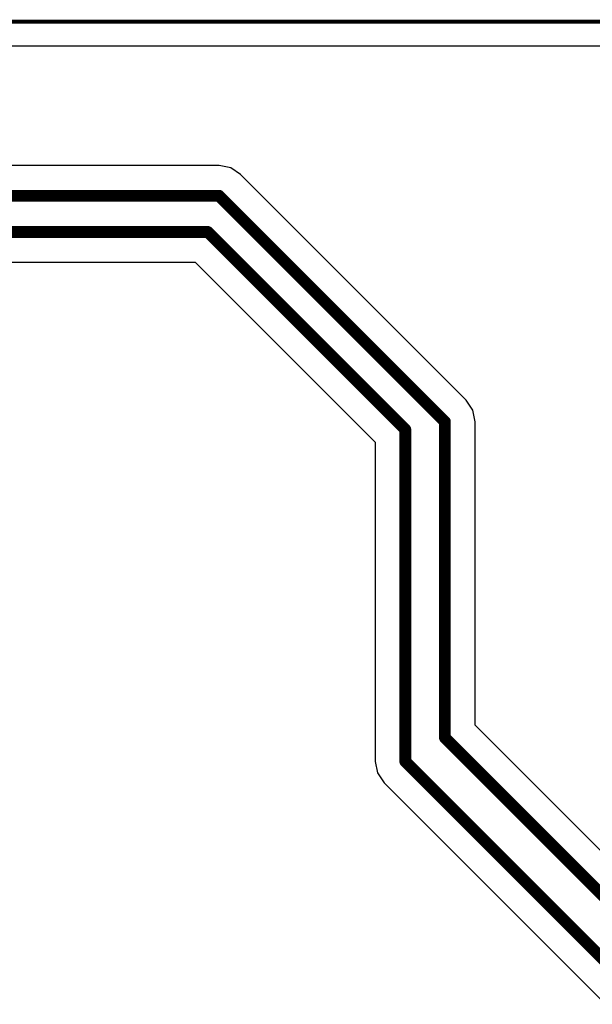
# Model space of a CAD drawing. Header units: inches. Extents: x 0 to 41, y 0 to 25.4.
# Tile 8 of 12: x 26 to 33.3, y 12.9 to 25.4. Entities that reach past the tile are written whole.
import ezdxf

# ---------------------------------------------------------------- set-up
doc = ezdxf.new("R2010")
doc.units = ezdxf.units.IN
for name, color, linetype in [('Board', 56, 'Continuous'), ('BOTTOM', 5, 'Continuous'), ('TOP', 1, 'Continuous')]:
    doc.layers.add(name, color=color, linetype=linetype)

msp = doc.modelspace()

# ---------------------------------------------------------------- linework, layer by layer
at = {"layer": 'Board', "const_width": 0.05}
msp.add_lwpolyline([(4.5, 25.36), (36.5, 25.36)], dxfattribs=at)
at = {"layer": 'BOTTOM'}
msp.add_line((25.275, 25.054), (36.5, 25.054), dxfattribs=at)
at = {"layer": 'TOP'}
for p, q in [((25.275, 25.054), (36.5, 25.054)), ((28.543, 23.539), (25.539, 23.539)), ((28.69, 23.51), (28.543, 23.539)), ((28.814, 23.427), (28.69, 23.51)), ((31.67, 20.57), (28.814, 23.427)), ((23.18, 22.318), (28.242, 22.318)), ((28.242, 22.318), (30.518, 20.042)), ((31.753, 20.446), (31.67, 20.57)), ((31.782, 20.3), (31.753, 20.446)), ((31.782, 16.46), (31.782, 20.3)), ((30.518, 20.042), (30.518, 16.002)), ((33.66, 14.582), (31.782, 16.46)), ((30.518, 16.002), (30.547, 15.856)), ((30.547, 15.856), (30.63, 15.732)), ((30.63, 15.732), (33.432, 12.93))]:
    msp.add_line(p, q, dxfattribs=at)
at = {"layer": 'TOP', "const_width": 0.15}
for points in [[(25.263, 23.157), (28.543, 23.157)], [(28.543, 23.157), (31.4, 20.3)], [(23.18, 22.7), (28.4, 22.7)], [(28.4, 22.7), (30.9, 20.2)], [(31.4, 16.302), (31.4, 20.3)], [(30.9, 16.002), (30.9, 20.2)], [(31.4, 16.302), (33.502, 14.2)], [(30.9, 16.002), (33.702, 13.2)]]:
    msp.add_lwpolyline(points, dxfattribs=at)
at = {"layer": 'TOP', "const_width": 0.075}
for points in [[(28.506, 23.157, 1), (28.581, 23.157, 1)], [(28.506, 23.157, 1), (28.581, 23.157, 1)], [(28.363, 22.7, 1), (28.438, 22.7, 1)], [(28.363, 22.7, 1), (28.438, 22.7, 1)], [(31.363, 20.3, 1), (31.438, 20.3, 1)], [(31.363, 20.3, 1), (31.438, 20.3, 1)], [(30.862, 20.2, 1), (30.937, 20.2, 1)], [(30.862, 20.2, 1), (30.937, 20.2, 1)], [(31.363, 16.302, 1), (31.438, 16.302, 1)], [(31.363, 16.302, 1), (31.438, 16.302, 1)], [(30.862, 16.002, 1), (30.937, 16.002, 1)], [(30.862, 16.002, 1), (30.937, 16.002, 1)]]:
    msp.add_lwpolyline(points, format="xyb", close=True, dxfattribs=at)

doc.saveas('drawing.dxf')
